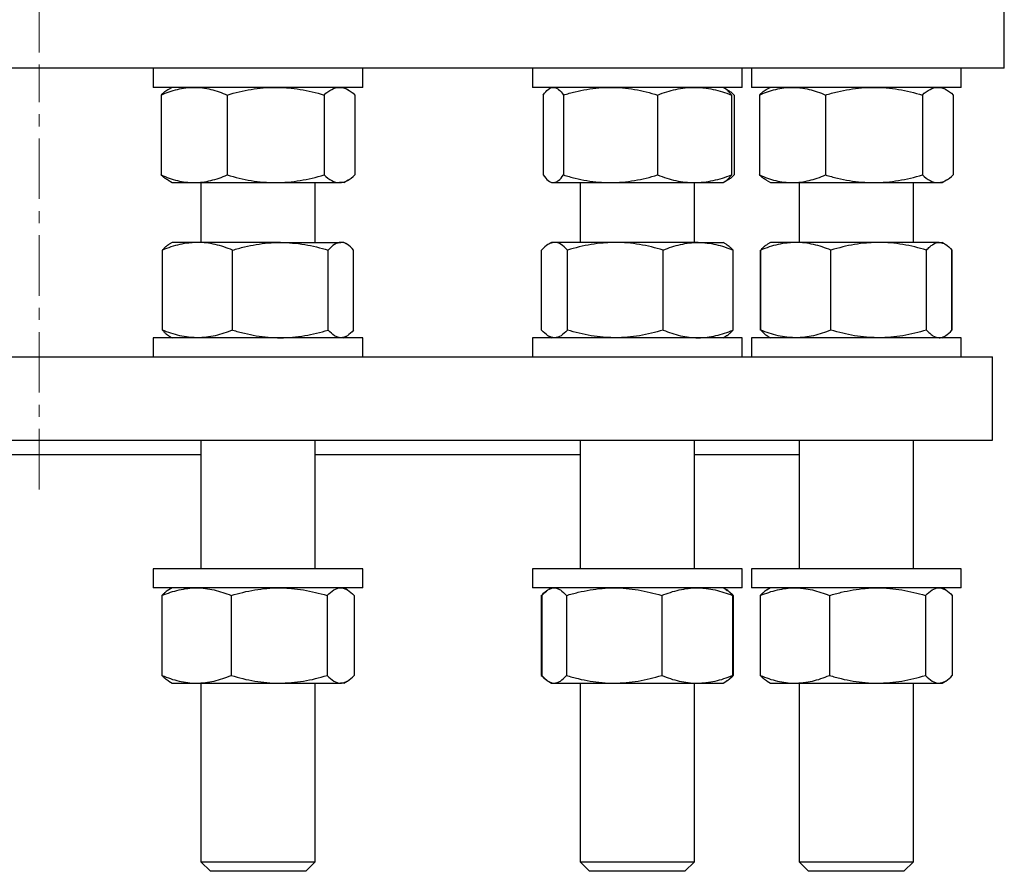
# Model space of a CAD drawing. Header units: millimetres. Extents: x 6 to 874, y 27 to 886.
# Tile 3 of 9: x 222 to 428, y 27 to 206. Entities that reach past the tile are written whole.
import ezdxf

# ---------------------------------------------------------------- set-up
doc = ezdxf.new("R2010")
doc.units = ezdxf.units.MM
doc.linetypes.add('CENTERX2', pattern=[20.32, 12.7, -2.54, 2.54, -2.54])
doc.layers.add('FORMAT', color=7, linetype='Continuous')

msp = doc.modelspace()

# ---------------------------------------------------------------- linework, layer by layer
at = {"color": 7, "linetype": 'Continuous', "lineweight": 25}
for p, q in [((428.36, 195.88), (428.36, 209.88)), ((428.36, 195.88), (23.36, 195.88)), ((249.8, 195.88), (249.8, 191.88)), ((293.8, 191.88), (293.8, 195.88)), ((329.37, 195.88), (329.37, 191.88)), ((373.37, 191.88), (373.37, 195.88)), ((375.31, 195.88), (375.31, 191.88)), ((419.31, 191.88), (419.31, 195.88)), ((252.74, 191.88), (249.8, 191.88)), ((251.46, 190.27), (251.46, 173.49)), ((293.8, 191.88), (252.74, 191.88)), ((253.8, 191.88), (252.85, 191.34)), ((265.32, 190.27), (265.32, 173.49)), ((285.66, 190.27), (285.66, 173.49)), ((290.74, 191.34), (289.8, 191.88)), ((292.14, 190.27), (292.14, 173.49)), ((340.37, 191.88), (329.37, 191.88)), ((331.62, 190.27), (331.62, 173.49)), ((333.37, 191.88), (332.97, 191.65)), ((335.88, 190.27), (335.88, 173.49)), ((373.37, 191.88), (340.37, 191.88)), ((355.63, 190.27), (355.63, 173.49)), ((369.76, 191.65), (369.37, 191.88)), ((370.32, 191.33), (369.76, 191.65)), ((371.12, 190.27), (371.12, 173.49)), ((371.71, 190.27), (371.71, 173.49)), ((397.31, 191.88), (375.31, 191.88)), ((376.97, 190.27), (376.97, 173.49)), ((379.31, 191.88), (378.36, 191.34)), ((390.83, 190.27), (390.83, 173.49)), ((419.31, 191.88), (397.31, 191.88)), ((411.17, 190.27), (411.17, 173.49)), ((416.25, 191.34), (415.31, 191.88)), ((417.65, 190.27), (417.65, 173.49)), ((252.85, 172.43), (253.8, 171.88)), ((253.8, 171.88), (258.39, 171.88)), ((258.39, 171.88), (275.49, 171.88)), ((259.8, 171.88), (259.8, 159.32)), ((275.49, 171.88), (288.9, 171.88)), ((283.8, 159.32), (283.8, 171.88)), ((289.8, 171.88), (288.9, 171.88)), ((289.8, 171.88), (290.74, 172.43)), ((332.97, 172.11), (333.37, 171.88)), ((333.37, 171.88), (333.75, 171.88)), ((333.75, 171.88), (345.76, 171.88)), ((339.37, 171.88), (339.37, 159.32)), ((345.76, 171.88), (363.38, 171.88)), ((363.37, 159.32), (363.37, 171.88)), ((363.38, 171.88), (369.37, 171.88)), ((369.37, 171.88), (369.76, 172.11)), ((369.76, 172.11), (370.32, 172.43)), ((378.36, 172.43), (379.31, 171.88)), ((379.31, 171.88), (383.9, 171.88)), ((383.9, 171.88), (401, 171.88)), ((385.31, 171.88), (385.31, 159.32)), ((401, 171.88), (414.41, 171.88)), ((409.31, 159.32), (409.31, 171.88)), ((414.41, 171.88), (415.31, 171.88)), ((415.31, 171.88), (416.25, 172.43)), ((253.8, 159.32), (253.17, 158.96)), ((259.1, 159.32), (253.8, 159.32)), ((276.5, 159.32), (259.1, 159.32)), ((276.5, 159.32), (289.2, 159.32)), ((289.8, 159.32), (289.2, 159.32)), ((290.42, 158.96), (289.8, 159.32)), ((333.37, 159.32), (332.72, 158.94)), ((333.99, 159.32), (333.37, 159.32)), ((346.75, 159.32), (333.99, 159.32)), ((364.13, 159.32), (346.75, 159.32)), ((364.13, 159.32), (369.37, 159.32)), ((370.02, 158.94), (369.37, 159.32)), ((379.31, 159.32), (378.68, 158.96)), ((384.61, 159.32), (379.31, 159.32)), ((402.01, 159.32), (384.61, 159.32)), ((414.71, 159.32), (402.01, 159.32)), ((414.71, 159.32), (415.31, 159.32)), ((415.93, 158.96), (415.31, 159.32)), ((251.73, 140.93), (251.73, 157.71)), ((266.47, 140.93), (266.47, 157.71)), ((286.53, 140.93), (286.53, 157.71)), ((291.86, 140.93), (291.86, 157.71)), ((331.28, 140.93), (331.28, 157.71)), ((336.71, 140.93), (336.71, 157.71)), ((356.8, 140.93), (356.8, 157.71)), ((371.46, 140.93), (371.46, 157.71)), ((377.22, 140.93), (377.22, 157.71)), ((377.25, 140.93), (377.25, 157.71)), ((378.68, 158.96), (378.66, 158.94)), ((391.98, 140.93), (391.98, 157.71)), ((412.04, 140.93), (412.04, 157.71)), ((417.37, 140.93), (417.37, 157.71)), ((417.4, 157.71), (417.38, 157.72)), ((417.4, 140.93), (417.4, 157.71)), ((417.4, 140.93), (417.38, 140.92)), ((249.8, 139.32), (249.8, 135.32)), ((293.8, 139.32), (249.8, 139.32)), ((253.17, 139.68), (253.8, 139.32)), ((289.8, 139.32), (290.42, 139.68)), ((293.8, 135.32), (293.8, 139.32)), ((329.37, 139.32), (329.37, 135.32)), ((373.37, 139.32), (329.37, 139.32)), ((332.72, 139.7), (333.37, 139.32)), ((369.37, 139.32), (370.02, 139.7)), ((373.37, 135.32), (373.37, 139.32)), ((375.31, 139.32), (375.31, 135.32)), ((419.31, 139.32), (375.31, 139.32)), ((378.66, 139.69), (378.68, 139.68)), ((378.68, 139.68), (379.31, 139.32)), ((415.31, 139.32), (415.93, 139.68)), ((419.31, 135.32), (419.31, 139.32)), ((25.86, 135.32), (425.86, 135.32)), ((425.86, 117.82), (425.86, 135.32)), ((25.86, 117.82), (425.86, 117.82)), ((259.8, 117.82), (259.8, 90.82)), ((283.8, 90.82), (283.8, 117.82)), ((339.37, 117.82), (339.37, 90.82)), ((363.37, 90.82), (363.37, 117.82)), ((385.31, 117.82), (385.31, 90.82)), ((409.31, 90.82), (409.31, 117.82)), ((191.92, 114.82), (259.8, 114.82)), ((283.8, 114.82), (339.37, 114.82)), ((363.37, 114.82), (385.31, 114.82)), ((249.8, 90.82), (249.8, 86.82)), ((253.24, 90.82), (249.8, 90.82)), ((293.8, 90.82), (253.24, 90.82)), ((293.8, 86.82), (293.8, 90.82)), ((329.37, 90.82), (329.37, 86.82)), ((341.21, 90.82), (329.37, 90.82)), ((373.37, 90.82), (341.21, 90.82)), ((373.37, 86.82), (373.37, 90.82)), ((375.31, 90.82), (375.31, 86.82)), ((398.26, 90.82), (375.31, 90.82)), ((419.31, 90.82), (398.26, 90.82)), ((419.31, 86.82), (419.31, 90.82)), ((253.24, 86.82), (249.8, 86.82)), ((253.8, 86.82), (253.09, 86.41)), ((293.8, 86.82), (253.24, 86.82)), ((290.5, 86.41), (289.8, 86.82)), ((341.21, 86.82), (329.37, 86.82)), ((333.37, 86.82), (332.79, 86.49)), ((373.37, 86.82), (341.21, 86.82)), ((369.95, 86.49), (369.37, 86.82)), ((398.26, 86.82), (375.31, 86.82)), ((379.31, 86.82), (378.6, 86.41)), ((419.31, 86.82), (398.26, 86.82)), ((416.01, 86.41), (415.31, 86.82)), ((251.65, 85.21), (251.65, 68.43)), ((266.16, 85.21), (266.16, 68.43)), ((286.31, 85.21), (286.31, 68.43)), ((291.94, 85.21), (291.94, 68.43)), ((331.22, 85.21), (331.44, 85.29)), ((331.22, 85.21), (331.22, 68.43)), ((331.36, 85.21), (331.36, 68.43)), ((336.48, 85.21), (336.48, 68.43)), ((356.49, 85.21), (356.49, 68.43)), ((370.07, 86.41), (369.95, 86.49)), ((371.37, 85.21), (371.37, 68.43)), ((371.51, 85.21), (371.51, 68.43)), ((377.17, 85.21), (377.17, 68.43)), ((391.67, 85.21), (391.67, 68.43)), ((411.82, 85.21), (411.82, 68.43)), ((417.45, 85.21), (417.45, 68.43)), ((331.22, 68.43), (331.44, 68.34)), ((253.09, 67.23), (253.8, 66.82)), ((253.8, 66.82), (258.91, 66.82)), ((258.91, 66.82), (276.23, 66.82)), ((259.8, 66.82), (259.8, 29.32)), ((276.23, 66.82), (289.12, 66.82)), ((283.8, 29.32), (283.8, 66.82)), ((289.8, 66.82), (289.12, 66.82)), ((289.8, 66.82), (290.5, 67.23)), ((332.79, 67.15), (333.37, 66.82)), ((333.37, 66.82), (333.92, 66.82)), ((333.92, 66.82), (346.49, 66.82)), ((339.37, 66.82), (339.37, 29.32)), ((346.49, 66.82), (363.93, 66.82)), ((363.37, 29.32), (363.37, 66.82)), ((363.93, 66.82), (369.37, 66.82)), ((369.37, 66.82), (369.95, 67.15)), ((369.95, 67.15), (370.07, 67.23)), ((378.6, 67.23), (379.31, 66.82)), ((379.31, 66.82), (384.42, 66.82)), ((384.42, 66.82), (401.75, 66.82)), ((385.31, 66.82), (385.31, 29.32)), ((401.75, 66.82), (414.63, 66.82)), ((409.31, 29.32), (409.31, 66.82)), ((414.63, 66.82), (415.31, 66.82)), ((415.31, 66.82), (416.01, 67.23)), ((259.8, 29.32), (261.8, 27.32)), ((259.8, 29.32), (283.8, 29.32)), ((281.8, 27.32), (283.8, 29.32)), ((339.37, 29.32), (341.37, 27.32)), ((339.37, 29.32), (363.37, 29.32)), ((361.37, 27.32), (363.37, 29.32)), ((385.31, 29.32), (387.31, 27.32)), ((385.31, 29.32), (409.31, 29.32)), ((407.31, 27.32), (409.31, 29.32)), ((281.8, 27.32), (261.8, 27.32)), ((361.37, 27.32), (341.37, 27.32)), ((407.31, 27.32), (387.31, 27.32))]:
    msp.add_line(p, q, dxfattribs=at)
for points, knots in [([(251.46, 190.27), (252.02, 190.52), (252.59, 190.74), (253.74, 191.14), (254.32, 191.31), (256.05, 191.73), (257.22, 191.88), (258.39, 191.88)], [0, 0, 0, 0, 0.25, 0.25, 0.5, 0.5, 1, 1, 1, 1]), ([(252.85, 191.33), (252.72, 191.25), (252.42, 191.07), (251.95, 190.72), (251.62, 190.42), (251.46, 190.27)], [0, 0, 0, 0, 0.284893, 0.642491, 1, 1, 1, 1]), ([(258.39, 191.88), (258.97, 191.88), (259.56, 191.84), (260.74, 191.69), (261.33, 191.58), (263.06, 191.16), (264.2, 190.76), (265.32, 190.27)], [0, 0, 0, 0, 0.25, 0.25, 0.5, 0.5, 1, 1, 1, 1]), ([(265.32, 190.27), (266.98, 190.76), (268.66, 191.17), (272.05, 191.73), (273.76, 191.88), (275.49, 191.88)], [0, 0, 0, 0, 0.5, 0.5, 1, 1, 1, 1]), ([(275.49, 191.88), (275.92, 191.88), (276.36, 191.87), (277.22, 191.83), (277.65, 191.81), (278.94, 191.7), (279.79, 191.59), (282.33, 191.17), (284, 190.76), (285.66, 190.27)], [0, 0, 0, 0, 0.125, 0.125, 0.25, 0.25, 0.5, 0.5, 1, 1, 1, 1]), ([(285.66, 190.27), (286.19, 190.76), (286.73, 191.17), (287.8, 191.73), (288.35, 191.88), (288.9, 191.88)], [0, 0, 0, 0, 0.5, 0.5, 1, 1, 1, 1]), ([(288.9, 191.88), (289.04, 191.88), (289.18, 191.87), (289.45, 191.83), (289.59, 191.81), (290, 191.7), (290.27, 191.59), (291.08, 191.17), (291.61, 190.76), (292.14, 190.27)], [0, 0, 0, 0, 0.125, 0.125, 0.25, 0.25, 0.5, 0.5, 1, 1, 1, 1]), ([(331.62, 190.27), (331.97, 190.76), (332.32, 191.17), (333.03, 191.73), (333.39, 191.88), (333.75, 191.88)], [0, 0, 0, 0, 0.5, 0.5, 1, 1, 1, 1]), ([(333.75, 191.88), (333.84, 191.88), (333.93, 191.87), (334.11, 191.83), (334.2, 191.81), (334.47, 191.7), (334.65, 191.59), (335.19, 191.17), (335.54, 190.76), (335.88, 190.27)], [0, 0, 0, 0, 0.125, 0.125, 0.25, 0.25, 0.5, 0.5, 1, 1, 1, 1]), ([(335.88, 190.27), (336.69, 190.52), (337.5, 190.74), (339.14, 191.14), (339.96, 191.31), (342.43, 191.73), (344.09, 191.88), (345.76, 191.88)], [0, 0, 0, 0, 0.25, 0.25, 0.5, 0.5, 1, 1, 1, 1]), ([(345.76, 191.88), (346.6, 191.88), (347.43, 191.84), (349.12, 191.69), (349.95, 191.58), (352.42, 191.16), (354.04, 190.76), (355.63, 190.27)], [0, 0, 0, 0, 0.25, 0.25, 0.5, 0.5, 1, 1, 1, 1]), ([(355.63, 190.27), (356.9, 190.76), (358.18, 191.17), (360.75, 191.73), (362.06, 191.88), (363.38, 191.88)], [0, 0, 0, 0, 0.5, 0.5, 1, 1, 1, 1]), ([(363.38, 191.88), (363.7, 191.88), (364.04, 191.87), (364.69, 191.83), (365.02, 191.81), (366, 191.7), (366.65, 191.59), (368.58, 191.17), (369.85, 190.76), (371.12, 190.27)], [0, 0, 0, 0, 0.125, 0.125, 0.25, 0.25, 0.5, 0.5, 1, 1, 1, 1]), ([(371.12, 190.27), (371, 190.43), (370.77, 190.74), (370.42, 191.13), (370.09, 191.45), (369.86, 191.58), (369.76, 191.65)], [0, 0, 0, 0, 0.257469, 0.515011, 0.772419, 1, 1, 1, 1]), ([(369.96, 191.52), (370.14, 191.43), (370.52, 191.23), (371.11, 190.81), (371.51, 190.45), (371.71, 190.27)], [0, 0, 0, 0, 0.305054, 0.65251, 1, 1, 1, 1]), ([(376.97, 190.27), (378.1, 190.76), (379.24, 191.17), (381.55, 191.73), (382.72, 191.88), (383.9, 191.88)], [0, 0, 0, 0, 0.5, 0.5, 1, 1, 1, 1]), ([(378.37, 191.33), (378.23, 191.25), (377.93, 191.07), (377.46, 190.72), (377.13, 190.42), (376.97, 190.27)], [0, 0, 0, 0, 0.284893, 0.642491, 1, 1, 1, 1]), ([(383.9, 191.88), (384.19, 191.88), (384.49, 191.87), (385.08, 191.83), (385.37, 191.81), (386.25, 191.7), (386.83, 191.59), (388.56, 191.17), (389.7, 190.76), (390.83, 190.27)], [0, 0, 0, 0, 0.125, 0.125, 0.25, 0.25, 0.5, 0.5, 1, 1, 1, 1]), ([(390.83, 190.27), (391.66, 190.52), (392.5, 190.74), (394.18, 191.14), (395.03, 191.31), (397.58, 191.73), (399.28, 191.88), (401, 191.88)], [0, 0, 0, 0, 0.25, 0.25, 0.5, 0.5, 1, 1, 1, 1]), ([(401, 191.88), (401.86, 191.88), (402.73, 191.84), (404.46, 191.69), (405.32, 191.58), (407.86, 191.16), (409.53, 190.76), (411.17, 190.27)], [0, 0, 0, 0, 0.25, 0.25, 0.5, 0.5, 1, 1, 1, 1]), ([(411.17, 190.27), (411.7, 190.76), (412.24, 191.17), (413.32, 191.73), (413.86, 191.88), (414.41, 191.88)], [0, 0, 0, 0, 0.5, 0.5, 1, 1, 1, 1]), ([(414.41, 191.88), (414.55, 191.88), (414.69, 191.87), (414.96, 191.83), (415.1, 191.81), (415.51, 191.7), (415.78, 191.59), (416.59, 191.17), (417.12, 190.76), (417.65, 190.27)], [0, 0, 0, 0, 0.125, 0.125, 0.25, 0.25, 0.5, 0.5, 1, 1, 1, 1]), ([(251.46, 173.49), (252.02, 173.24), (252.59, 173.02), (253.74, 172.62), (254.32, 172.45), (256.05, 172.03), (257.22, 171.88), (258.39, 171.88)], [0, 0, 0, 0, 0.25, 0.25, 0.5, 0.5, 1, 1, 1, 1]), ([(252.85, 172.43), (252.72, 172.51), (252.42, 172.69), (251.95, 173.05), (251.62, 173.34), (251.46, 173.49)], [0, 0, 0, 0, 0.284893, 0.642491, 1, 1, 1, 1]), ([(258.39, 171.88), (258.97, 171.88), (259.56, 171.92), (260.74, 172.07), (261.33, 172.18), (263.06, 172.6), (264.2, 173), (265.32, 173.49)], [0, 0, 0, 0, 0.25, 0.25, 0.5, 0.5, 1, 1, 1, 1]), ([(265.32, 173.49), (266.98, 173), (268.66, 172.59), (272.05, 172.03), (273.76, 171.88), (275.49, 171.88)], [0, 0, 0, 0, 0.5, 0.5, 1, 1, 1, 1]), ([(275.49, 171.88), (275.92, 171.88), (276.36, 171.89), (277.22, 171.93), (277.65, 171.96), (278.94, 172.07), (279.79, 172.18), (282.33, 172.6), (284, 173), (285.66, 173.49)], [0, 0, 0, 0, 0.125, 0.125, 0.25, 0.25, 0.5, 0.5, 1, 1, 1, 1]), ([(285.66, 173.49), (286.19, 173), (286.73, 172.59), (287.8, 172.03), (288.35, 171.88), (288.9, 171.88)], [0, 0, 0, 0, 0.5, 0.5, 1, 1, 1, 1]), ([(288.9, 171.88), (289.04, 171.88), (289.18, 171.89), (289.45, 171.93), (289.59, 171.96), (290, 172.07), (290.27, 172.18), (291.08, 172.6), (291.61, 173), (292.14, 173.49)], [0, 0, 0, 0, 0.125, 0.125, 0.25, 0.25, 0.5, 0.5, 1, 1, 1, 1]), ([(331.62, 173.49), (331.97, 173), (332.32, 172.59), (333.03, 172.03), (333.39, 171.88), (333.75, 171.88)], [0, 0, 0, 0, 0.5, 0.5, 1, 1, 1, 1]), ([(333.75, 171.88), (333.84, 171.88), (333.93, 171.89), (334.11, 171.93), (334.2, 171.96), (334.47, 172.07), (334.65, 172.18), (335.19, 172.6), (335.54, 173), (335.88, 173.49)], [0, 0, 0, 0, 0.125, 0.125, 0.25, 0.25, 0.5, 0.5, 1, 1, 1, 1]), ([(335.88, 173.49), (336.69, 173.24), (337.5, 173.02), (339.14, 172.62), (339.96, 172.45), (342.43, 172.03), (344.09, 171.88), (345.76, 171.88)], [0, 0, 0, 0, 0.25, 0.25, 0.5, 0.5, 1, 1, 1, 1]), ([(345.76, 171.88), (346.6, 171.88), (347.43, 171.92), (349.12, 172.07), (349.95, 172.18), (352.42, 172.6), (354.04, 173), (355.63, 173.49)], [0, 0, 0, 0, 0.25, 0.25, 0.5, 0.5, 1, 1, 1, 1]), ([(355.63, 173.49), (356.9, 173), (358.18, 172.59), (360.75, 172.03), (362.06, 171.88), (363.38, 171.88)], [0, 0, 0, 0, 0.5, 0.5, 1, 1, 1, 1]), ([(363.38, 171.88), (363.7, 171.88), (364.04, 171.89), (364.69, 171.93), (365.02, 171.96), (366, 172.07), (366.65, 172.18), (368.58, 172.6), (369.85, 173), (371.12, 173.49)], [0, 0, 0, 0, 0.125, 0.125, 0.25, 0.25, 0.5, 0.5, 1, 1, 1, 1]), ([(371.12, 173.49), (371, 173.33), (370.77, 173.02), (370.42, 172.63), (370.09, 172.32), (369.86, 172.18), (369.76, 172.11)], [0, 0, 0, 0, 0.2574692, 0.5150113, 0.7724192, 1, 1, 1, 1]), ([(369.96, 172.24), (370.14, 172.34), (370.52, 172.53), (371.11, 172.95), (371.51, 173.31), (371.71, 173.49)], [0, 0, 0, 0, 0.305054, 0.65251, 1, 1, 1, 1]), ([(376.97, 173.49), (378.1, 173), (379.24, 172.59), (381.55, 172.03), (382.72, 171.88), (383.9, 171.88)], [0, 0, 0, 0, 0.5, 0.5, 1, 1, 1, 1]), ([(378.37, 172.43), (378.23, 172.51), (377.93, 172.69), (377.46, 173.05), (377.13, 173.34), (376.97, 173.49)], [0, 0, 0, 0, 0.284893, 0.642491, 1, 1, 1, 1]), ([(383.9, 171.88), (384.19, 171.88), (384.49, 171.89), (385.08, 171.93), (385.37, 171.96), (386.25, 172.07), (386.83, 172.18), (388.56, 172.6), (389.7, 173), (390.83, 173.49)], [0, 0, 0, 0, 0.125, 0.125, 0.25, 0.25, 0.5, 0.5, 1, 1, 1, 1]), ([(390.83, 173.49), (391.66, 173.24), (392.5, 173.02), (394.18, 172.62), (395.03, 172.45), (397.58, 172.03), (399.28, 171.88), (401, 171.88)], [0, 0, 0, 0, 0.25, 0.25, 0.5, 0.5, 1, 1, 1, 1]), ([(401, 171.88), (401.86, 171.88), (402.73, 171.92), (404.46, 172.07), (405.32, 172.18), (407.86, 172.6), (409.53, 173), (411.17, 173.49)], [0, 0, 0, 0, 0.25, 0.25, 0.5, 0.5, 1, 1, 1, 1]), ([(411.17, 173.49), (411.7, 173), (412.24, 172.59), (413.32, 172.03), (413.86, 171.88), (414.41, 171.88)], [0, 0, 0, 0, 0.5, 0.5, 1, 1, 1, 1]), ([(414.41, 171.88), (414.55, 171.88), (414.69, 171.89), (414.96, 171.93), (415.1, 171.96), (415.51, 172.07), (415.78, 172.18), (416.59, 172.6), (417.12, 173), (417.65, 173.49)], [0, 0, 0, 0, 0.125, 0.125, 0.25, 0.25, 0.5, 0.5, 1, 1, 1, 1]), ([(259.1, 159.32), (258.79, 159.32), (258.47, 159.31), (257.85, 159.27), (257.54, 159.24), (256.61, 159.13), (255.99, 159.02), (254.15, 158.6), (252.94, 158.2), (251.73, 157.71)], [0, 0, 0, 0, 0.125, 0.125, 0.25, 0.25, 0.5, 0.5, 1, 1, 1, 1]), ([(266.47, 157.71), (265.26, 158.2), (264.05, 158.61), (261.6, 159.17), (260.36, 159.32), (259.1, 159.32)], [0, 0, 0, 0, 0.5, 0.5, 1, 1, 1, 1]), ([(266.47, 157.71), (267.28, 157.96), (268.11, 158.18), (269.77, 158.58), (270.61, 158.75), (273.12, 159.17), (274.8, 159.32), (276.5, 159.32)], [0, 0, 0, 0, 0.25, 0.25, 0.5, 0.5, 1, 1, 1, 1]), ([(276.5, 159.32), (277.35, 159.32), (278.2, 159.28), (279.91, 159.13), (280.75, 159.02), (283.27, 158.6), (284.91, 158.2), (286.53, 157.71)], [0, 0, 0, 0, 0.25, 0.25, 0.5, 0.5, 1, 1, 1, 1]), ([(289.2, 159.32), (289.08, 159.32), (288.97, 159.31), (288.74, 159.27), (288.63, 159.24), (288.29, 159.13), (288.07, 159.02), (287.4, 158.6), (286.97, 158.2), (286.53, 157.71)], [0, 0, 0, 0, 0.125, 0.125, 0.25, 0.25, 0.5, 0.5, 1, 1, 1, 1]), ([(291.86, 157.71), (291.42, 158.2), (290.98, 158.61), (290.1, 159.17), (289.65, 159.32), (289.2, 159.32)], [0, 0, 0, 0, 0.5, 0.5, 1, 1, 1, 1]), ([(333.99, 159.32), (333.88, 159.32), (333.76, 159.31), (333.53, 159.27), (333.42, 159.24), (333.07, 159.13), (332.85, 159.02), (332.17, 158.6), (331.72, 158.2), (331.28, 157.71)], [0, 0, 0, 0, 0.125, 0.125, 0.25, 0.25, 0.5, 0.5, 1, 1, 1, 1]), ([(336.71, 157.71), (336.26, 158.2), (335.82, 158.61), (334.91, 159.17), (334.46, 159.32), (333.99, 159.32)], [0, 0, 0, 0, 0.5, 0.5, 1, 1, 1, 1]), ([(346.75, 159.32), (346.33, 159.32), (345.9, 159.31), (345.05, 159.27), (344.62, 159.24), (343.35, 159.13), (342.51, 159.02), (340, 158.6), (338.35, 158.2), (336.71, 157.71)], [0, 0, 0, 0, 0.125, 0.125, 0.25, 0.25, 0.5, 0.5, 1, 1, 1, 1]), ([(356.8, 157.71), (355.16, 158.2), (353.5, 158.61), (350.15, 159.17), (348.46, 159.32), (346.75, 159.32)], [0, 0, 0, 0, 0.5, 0.5, 1, 1, 1, 1]), ([(356.8, 157.71), (357.4, 157.96), (358, 158.18), (359.21, 158.58), (359.82, 158.75), (361.66, 159.17), (362.89, 159.32), (364.13, 159.32)], [0, 0, 0, 0, 0.25, 0.25, 0.5, 0.5, 1, 1, 1, 1]), ([(364.13, 159.32), (364.75, 159.32), (365.37, 159.28), (366.62, 159.13), (367.24, 159.02), (369.07, 158.6), (370.27, 158.2), (371.46, 157.71)], [0, 0, 0, 0, 0.25, 0.25, 0.5, 0.5, 1, 1, 1, 1]), ([(384.61, 159.32), (384.3, 159.32), (383.99, 159.31), (383.36, 159.27), (383.05, 159.24), (382.12, 159.13), (381.5, 159.02), (379.66, 158.6), (378.45, 158.2), (377.25, 157.71)], [0, 0, 0, 0, 0.125, 0.125, 0.25, 0.25, 0.5, 0.5, 1, 1, 1, 1]), ([(391.98, 157.71), (390.77, 158.2), (389.56, 158.61), (387.11, 159.17), (385.87, 159.32), (384.61, 159.32)], [0, 0, 0, 0, 0.5, 0.5, 1, 1, 1, 1]), ([(402.01, 159.32), (401.59, 159.32), (401.16, 159.31), (400.31, 159.27), (399.88, 159.24), (398.61, 159.13), (397.77, 159.02), (395.27, 158.6), (393.62, 158.2), (391.98, 157.71)], [0, 0, 0, 0, 0.125, 0.125, 0.25, 0.25, 0.5, 0.5, 1, 1, 1, 1]), ([(412.04, 157.71), (410.4, 158.2), (408.75, 158.61), (405.41, 159.17), (403.72, 159.32), (402.01, 159.32)], [0, 0, 0, 0, 0.5, 0.5, 1, 1, 1, 1]), ([(412.04, 157.71), (412.26, 157.96), (412.48, 158.18), (412.92, 158.58), (413.14, 158.75), (413.81, 159.17), (414.26, 159.32), (414.71, 159.32)], [0, 0, 0, 0, 0.25, 0.25, 0.5, 0.5, 1, 1, 1, 1]), ([(414.71, 159.32), (414.93, 159.32), (415.16, 159.28), (415.61, 159.13), (415.84, 159.02), (416.5, 158.6), (416.94, 158.2), (417.37, 157.71)], [0, 0, 0, 0, 0.25, 0.25, 0.5, 0.5, 1, 1, 1, 1]), ([(251.73, 157.71), (251.88, 157.87), (252.16, 158.18), (252.6, 158.57), (252.94, 158.83), (253.13, 158.93), (253.17, 158.95)], [0, 0, 0, 0, 0.302558, 0.605201, 0.907687, 1, 1, 1, 1]), ([(370.02, 158.94), (370.08, 158.9), (370.28, 158.79), (370.62, 158.53), (371.04, 158.16), (371.32, 157.86), (371.46, 157.71)], [0, 0, 0, 0, 0.1252686, 0.4167822, 0.7084279, 1, 1, 1, 1]), ([(377.25, 157.71), (377.44, 157.92), (377.81, 158.31), (378.29, 158.72), (378.57, 158.88), (378.69, 158.95)], [0, 0, 0, 0, 0.415124, 0.767204, 1, 1, 1, 1]), ([(259.1, 139.32), (258.79, 139.32), (258.47, 139.33), (257.85, 139.37), (257.54, 139.39), (256.61, 139.5), (255.99, 139.61), (254.15, 140.03), (252.94, 140.44), (251.73, 140.93)], [0, 0, 0, 0, 0.125, 0.125, 0.25, 0.25, 0.5, 0.5, 1, 1, 1, 1]), ([(251.73, 140.93), (251.88, 140.77), (252.16, 140.46), (252.6, 140.07), (252.94, 139.81), (253.13, 139.71), (253.17, 139.69)], [0, 0, 0, 0, 0.302558, 0.605201, 0.907687, 1, 1, 1, 1]), ([(266.47, 140.93), (265.26, 140.44), (264.05, 140.03), (261.6, 139.47), (260.36, 139.32), (259.1, 139.32)], [0, 0, 0, 0, 0.5, 0.5, 1, 1, 1, 1]), ([(266.47, 140.93), (267.28, 140.68), (268.11, 140.46), (269.77, 140.06), (270.61, 139.89), (273.12, 139.47), (274.8, 139.32), (276.5, 139.32)], [0, 0, 0, 0, 0.25, 0.25, 0.5, 0.5, 1, 1, 1, 1]), ([(276.5, 139.32), (277.35, 139.32), (278.2, 139.36), (279.91, 139.51), (280.75, 139.62), (283.27, 140.04), (284.91, 140.44), (286.53, 140.93)], [0, 0, 0, 0, 0.25, 0.25, 0.5, 0.5, 1, 1, 1, 1]), ([(289.2, 139.32), (289.08, 139.32), (288.97, 139.33), (288.74, 139.37), (288.63, 139.39), (288.29, 139.5), (288.07, 139.61), (287.4, 140.03), (286.97, 140.44), (286.53, 140.93)], [0, 0, 0, 0, 0.125, 0.125, 0.25, 0.25, 0.5, 0.5, 1, 1, 1, 1]), ([(291.86, 140.93), (291.42, 140.44), (290.98, 140.03), (290.1, 139.47), (289.65, 139.32), (289.2, 139.32)], [0, 0, 0, 0, 0.5, 0.5, 1, 1, 1, 1]), ([(333.99, 139.32), (333.88, 139.32), (333.76, 139.33), (333.53, 139.37), (333.42, 139.39), (333.07, 139.5), (332.85, 139.61), (332.17, 140.03), (331.72, 140.44), (331.28, 140.93)], [0, 0, 0, 0, 0.125, 0.125, 0.25, 0.25, 0.5, 0.5, 1, 1, 1, 1]), ([(336.71, 140.93), (336.26, 140.44), (335.82, 140.03), (334.91, 139.47), (334.46, 139.32), (333.99, 139.32)], [0, 0, 0, 0, 0.5, 0.5, 1, 1, 1, 1]), ([(346.75, 139.32), (346.33, 139.32), (345.9, 139.33), (345.05, 139.37), (344.62, 139.39), (343.35, 139.5), (342.51, 139.61), (340, 140.03), (338.35, 140.44), (336.71, 140.93)], [0, 0, 0, 0, 0.125, 0.125, 0.25, 0.25, 0.5, 0.5, 1, 1, 1, 1]), ([(356.8, 140.93), (355.16, 140.44), (353.5, 140.03), (350.15, 139.47), (348.46, 139.32), (346.75, 139.32)], [0, 0, 0, 0, 0.5, 0.5, 1, 1, 1, 1]), ([(356.8, 140.93), (357.4, 140.68), (358, 140.46), (359.21, 140.06), (359.82, 139.89), (361.66, 139.47), (362.89, 139.32), (364.13, 139.32)], [0, 0, 0, 0, 0.25, 0.25, 0.5, 0.5, 1, 1, 1, 1]), ([(364.13, 139.32), (364.75, 139.32), (365.37, 139.36), (366.62, 139.51), (367.24, 139.62), (369.07, 140.04), (370.27, 140.44), (371.46, 140.93)], [0, 0, 0, 0, 0.25, 0.25, 0.5, 0.5, 1, 1, 1, 1]), ([(370.02, 139.7), (370.08, 139.74), (370.28, 139.85), (370.62, 140.11), (371.04, 140.48), (371.32, 140.78), (371.46, 140.93)], [0, 0, 0, 0, 0.125269, 0.416782, 0.708428, 1, 1, 1, 1]), ([(384.61, 139.32), (384.3, 139.32), (383.99, 139.33), (383.36, 139.37), (383.05, 139.39), (382.12, 139.5), (381.5, 139.61), (379.66, 140.03), (378.45, 140.44), (377.25, 140.93)], [0, 0, 0, 0, 0.125, 0.125, 0.25, 0.25, 0.5, 0.5, 1, 1, 1, 1]), ([(377.25, 140.93), (377.44, 140.72), (377.81, 140.33), (378.29, 139.92), (378.57, 139.76), (378.69, 139.69)], [0, 0, 0, 0, 0.415124, 0.767204, 1, 1, 1, 1]), ([(391.98, 140.93), (390.77, 140.44), (389.56, 140.03), (387.11, 139.47), (385.87, 139.32), (384.61, 139.32)], [0, 0, 0, 0, 0.5, 0.5, 1, 1, 1, 1]), ([(402.01, 139.32), (401.59, 139.32), (401.16, 139.33), (400.31, 139.37), (399.88, 139.39), (398.61, 139.5), (397.77, 139.61), (395.27, 140.03), (393.62, 140.44), (391.98, 140.93)], [0, 0, 0, 0, 0.125, 0.125, 0.25, 0.25, 0.5, 0.5, 1, 1, 1, 1]), ([(412.04, 140.93), (410.4, 140.44), (408.75, 140.03), (405.41, 139.47), (403.72, 139.32), (402.01, 139.32)], [0, 0, 0, 0, 0.5, 0.5, 1, 1, 1, 1]), ([(412.04, 140.93), (412.26, 140.68), (412.48, 140.46), (412.92, 140.06), (413.14, 139.89), (413.81, 139.47), (414.26, 139.32), (414.71, 139.32)], [0, 0, 0, 0, 0.25, 0.25, 0.5, 0.5, 1, 1, 1, 1]), ([(414.71, 139.32), (414.93, 139.32), (415.16, 139.36), (415.61, 139.51), (415.84, 139.62), (416.5, 140.04), (416.94, 140.44), (417.37, 140.93)], [0, 0, 0, 0, 0.25, 0.25, 0.5, 0.5, 1, 1, 1, 1]), ([(251.65, 85.21), (252.24, 85.46), (252.84, 85.68), (254.04, 86.08), (254.65, 86.25), (256.46, 86.67), (257.68, 86.82), (258.91, 86.82)], [0, 0, 0, 0, 0.25, 0.25, 0.5, 0.5, 1, 1, 1, 1]), ([(258.91, 86.82), (259.52, 86.82), (260.14, 86.78), (261.37, 86.63), (261.98, 86.52), (263.8, 86.1), (264.99, 85.7), (266.16, 85.21)], [0, 0, 0, 0, 0.25, 0.25, 0.5, 0.5, 1, 1, 1, 1]), ([(266.16, 85.21), (267.81, 85.7), (269.47, 86.11), (272.82, 86.67), (274.52, 86.82), (276.23, 86.82)], [0, 0, 0, 0, 0.5, 0.5, 1, 1, 1, 1]), ([(276.23, 86.82), (276.66, 86.82), (277.09, 86.81), (277.95, 86.77), (278.37, 86.74), (279.65, 86.63), (280.49, 86.52), (283, 86.1), (284.66, 85.7), (286.31, 85.21)], [0, 0, 0, 0, 0.125, 0.125, 0.25, 0.25, 0.5, 0.5, 1, 1, 1, 1]), ([(286.31, 85.21), (286.77, 85.7), (287.23, 86.11), (288.17, 86.67), (288.64, 86.82), (289.12, 86.82)], [0, 0, 0, 0, 0.5, 0.5, 1, 1, 1, 1]), ([(289.12, 86.82), (289.24, 86.82), (289.36, 86.81), (289.6, 86.77), (289.72, 86.74), (290.08, 86.63), (290.31, 86.52), (291.02, 86.1), (291.48, 85.7), (291.94, 85.21)], [0, 0, 0, 0, 0.125, 0.125, 0.25, 0.25, 0.5, 0.5, 1, 1, 1, 1]), ([(331.36, 85.21), (331.78, 85.7), (332.2, 86.11), (333.06, 86.67), (333.49, 86.82), (333.92, 86.82)], [0, 0, 0, 0, 0.5, 0.5, 1, 1, 1, 1]), ([(333.92, 86.82), (334.03, 86.82), (334.14, 86.81), (334.36, 86.77), (334.47, 86.74), (334.79, 86.63), (335.01, 86.52), (335.65, 86.1), (336.07, 85.7), (336.48, 85.21)], [0, 0, 0, 0, 0.125, 0.125, 0.25, 0.25, 0.5, 0.5, 1, 1, 1, 1]), ([(336.48, 85.21), (337.3, 85.46), (338.12, 85.68), (339.78, 86.08), (340.61, 86.25), (343.12, 86.67), (344.8, 86.82), (346.49, 86.82)], [0, 0, 0, 0, 0.25, 0.25, 0.5, 0.5, 1, 1, 1, 1]), ([(346.49, 86.82), (347.33, 86.82), (348.18, 86.78), (349.89, 86.63), (350.73, 86.52), (353.23, 86.1), (354.87, 85.7), (356.49, 85.21)], [0, 0, 0, 0, 0.25, 0.25, 0.5, 0.5, 1, 1, 1, 1]), ([(356.49, 85.21), (357.71, 85.7), (358.93, 86.11), (361.41, 86.67), (362.66, 86.82), (363.93, 86.82)], [0, 0, 0, 0, 0.5, 0.5, 1, 1, 1, 1]), ([(363.93, 86.82), (364.25, 86.82), (364.57, 86.81), (365.2, 86.77), (365.51, 86.74), (366.45, 86.63), (367.08, 86.52), (368.94, 86.1), (370.16, 85.7), (371.37, 85.21)], [0, 0, 0, 0, 0.125, 0.125, 0.25, 0.25, 0.5, 0.5, 1, 1, 1, 1]), ([(377.17, 85.21), (378.35, 85.7), (379.55, 86.11), (381.96, 86.67), (383.18, 86.82), (384.42, 86.82)], [0, 0, 0, 0, 0.5, 0.5, 1, 1, 1, 1]), ([(384.42, 86.82), (384.73, 86.82), (385.04, 86.81), (385.65, 86.77), (385.96, 86.74), (386.88, 86.63), (387.48, 86.52), (389.3, 86.1), (390.49, 85.7), (391.67, 85.21)], [0, 0, 0, 0, 0.125, 0.125, 0.25, 0.25, 0.5, 0.5, 1, 1, 1, 1]), ([(391.67, 85.21), (392.49, 85.46), (393.32, 85.68), (394.99, 86.08), (395.83, 86.25), (398.35, 86.67), (400.04, 86.82), (401.75, 86.82)], [0, 0, 0, 0, 0.25, 0.25, 0.5, 0.5, 1, 1, 1, 1]), ([(401.75, 86.82), (402.6, 86.82), (403.45, 86.78), (405.17, 86.63), (406.02, 86.52), (408.54, 86.1), (410.19, 85.7), (411.82, 85.21)], [0, 0, 0, 0, 0.25, 0.25, 0.5, 0.5, 1, 1, 1, 1]), ([(411.82, 85.21), (412.28, 85.7), (412.74, 86.11), (413.68, 86.67), (414.15, 86.82), (414.63, 86.82)], [0, 0, 0, 0, 0.5, 0.5, 1, 1, 1, 1]), ([(414.63, 86.82), (414.75, 86.82), (414.87, 86.81), (415.11, 86.77), (415.23, 86.74), (415.59, 86.63), (415.82, 86.52), (416.53, 86.1), (416.99, 85.7), (417.45, 85.21)], [0, 0, 0, 0, 0.125, 0.125, 0.25, 0.25, 0.5, 0.5, 1, 1, 1, 1]), ([(253.1, 86.41), (253.05, 86.38), (252.86, 86.28), (252.52, 86.03), (252.08, 85.66), (251.8, 85.36), (251.65, 85.21)], [0, 0, 0, 0, 0.093199, 0.3954, 0.697738, 1, 1, 1, 1]), ([(331.22, 85.21), (331.43, 85.42), (331.82, 85.81), (332.27, 86.18), (332.52, 86.31), (332.58, 86.35)], [0, 0, 0, 0, 0.466524, 0.862196, 1, 1, 1, 1]), ([(371.37, 85.21), (371.24, 85.37), (370.96, 85.68), (370.54, 86.07), (370.2, 86.34), (370, 86.45), (369.94, 86.48)], [0, 0, 0, 0, 0.292489, 0.58506, 0.877479, 1, 1, 1, 1]), ([(370.04, 86.42), (370.18, 86.34), (370.5, 86.15), (370.99, 85.74), (371.34, 85.39), (371.51, 85.21)], [0, 0, 0, 0, 0.281273, 0.640619, 1, 1, 1, 1]), ([(378.61, 86.41), (378.56, 86.38), (378.37, 86.28), (378.03, 86.03), (377.6, 85.66), (377.31, 85.36), (377.17, 85.21)], [0, 0, 0, 0, 0.093199, 0.3954, 0.697738, 1, 1, 1, 1]), ([(251.65, 68.43), (252.24, 68.18), (252.84, 67.96), (254.04, 67.56), (254.65, 67.39), (256.46, 66.97), (257.68, 66.82), (258.91, 66.82)], [0, 0, 0, 0, 0.25, 0.25, 0.5, 0.5, 1, 1, 1, 1]), ([(253.1, 67.23), (253.05, 67.26), (252.86, 67.36), (252.52, 67.61), (252.08, 67.98), (251.8, 68.28), (251.65, 68.43)], [0, 0, 0, 0, 0.093199, 0.3954, 0.697738, 1, 1, 1, 1]), ([(258.91, 66.82), (259.52, 66.82), (260.14, 66.86), (261.37, 67.01), (261.98, 67.12), (263.8, 67.54), (264.99, 67.94), (266.16, 68.43)], [0, 0, 0, 0, 0.25, 0.25, 0.5, 0.5, 1, 1, 1, 1]), ([(266.16, 68.43), (267.81, 67.94), (269.47, 67.53), (272.82, 66.97), (274.52, 66.82), (276.23, 66.82)], [0, 0, 0, 0, 0.5, 0.5, 1, 1, 1, 1]), ([(276.23, 66.82), (276.66, 66.82), (277.09, 66.83), (277.95, 66.87), (278.37, 66.89), (279.65, 67), (280.49, 67.11), (283, 67.53), (284.66, 67.94), (286.31, 68.43)], [0, 0, 0, 0, 0.125, 0.125, 0.25, 0.25, 0.5, 0.5, 1, 1, 1, 1]), ([(286.31, 68.43), (286.77, 67.94), (287.23, 67.53), (288.17, 66.97), (288.64, 66.82), (289.12, 66.82)], [0, 0, 0, 0, 0.5, 0.5, 1, 1, 1, 1]), ([(289.12, 66.82), (289.24, 66.82), (289.36, 66.83), (289.6, 66.87), (289.72, 66.89), (290.08, 67), (290.31, 67.11), (291.02, 67.53), (291.48, 67.94), (291.94, 68.43)], [0, 0, 0, 0, 0.125, 0.125, 0.25, 0.25, 0.5, 0.5, 1, 1, 1, 1]), ([(331.22, 68.43), (331.43, 68.22), (331.82, 67.83), (332.27, 67.46), (332.52, 67.32), (332.58, 67.29)], [0, 0, 0, 0, 0.466524, 0.862196, 1, 1, 1, 1]), ([(331.36, 68.43), (331.78, 67.94), (332.2, 67.53), (333.06, 66.97), (333.49, 66.82), (333.92, 66.82)], [0, 0, 0, 0, 0.5, 0.5, 1, 1, 1, 1]), ([(333.92, 66.82), (334.03, 66.82), (334.14, 66.83), (334.36, 66.87), (334.47, 66.89), (334.79, 67), (335.01, 67.11), (335.65, 67.53), (336.07, 67.94), (336.48, 68.43)], [0, 0, 0, 0, 0.125, 0.125, 0.25, 0.25, 0.5, 0.5, 1, 1, 1, 1]), ([(336.48, 68.43), (337.3, 68.18), (338.12, 67.96), (339.78, 67.56), (340.61, 67.39), (343.12, 66.97), (344.8, 66.82), (346.49, 66.82)], [0, 0, 0, 0, 0.25, 0.25, 0.5, 0.5, 1, 1, 1, 1]), ([(346.49, 66.82), (347.33, 66.82), (348.18, 66.86), (349.89, 67.01), (350.73, 67.12), (353.23, 67.54), (354.87, 67.94), (356.49, 68.43)], [0, 0, 0, 0, 0.25, 0.25, 0.5, 0.5, 1, 1, 1, 1]), ([(356.49, 68.43), (357.71, 67.94), (358.93, 67.53), (361.41, 66.97), (362.66, 66.82), (363.93, 66.82)], [0, 0, 0, 0, 0.5, 0.5, 1, 1, 1, 1]), ([(363.93, 66.82), (364.25, 66.82), (364.57, 66.83), (365.2, 66.87), (365.51, 66.89), (366.45, 67), (367.08, 67.11), (368.94, 67.53), (370.16, 67.94), (371.37, 68.43)], [0, 0, 0, 0, 0.125, 0.125, 0.25, 0.25, 0.5, 0.5, 1, 1, 1, 1]), ([(371.37, 68.43), (371.24, 68.27), (370.96, 67.96), (370.54, 67.57), (370.2, 67.3), (370, 67.19), (369.94, 67.16)], [0, 0, 0, 0, 0.292489, 0.58506, 0.877479, 1, 1, 1, 1]), ([(370.04, 67.21), (370.18, 67.3), (370.5, 67.48), (370.99, 67.89), (371.34, 68.25), (371.51, 68.43)], [0, 0, 0, 0, 0.281273, 0.6406187, 1, 1, 1, 1]), ([(377.17, 68.43), (378.35, 67.94), (379.55, 67.53), (381.96, 66.97), (383.18, 66.82), (384.42, 66.82)], [0, 0, 0, 0, 0.5, 0.5, 1, 1, 1, 1]), ([(378.61, 67.23), (378.56, 67.26), (378.37, 67.36), (378.03, 67.61), (377.6, 67.98), (377.31, 68.28), (377.17, 68.43)], [0, 0, 0, 0, 0.093199, 0.3954, 0.697738, 1, 1, 1, 1]), ([(384.42, 66.82), (384.73, 66.82), (385.04, 66.83), (385.65, 66.87), (385.96, 66.89), (386.88, 67), (387.48, 67.11), (389.3, 67.53), (390.49, 67.94), (391.67, 68.43)], [0, 0, 0, 0, 0.125, 0.125, 0.25, 0.25, 0.5, 0.5, 1, 1, 1, 1]), ([(391.67, 68.43), (392.49, 68.18), (393.32, 67.96), (394.99, 67.56), (395.83, 67.39), (398.35, 66.97), (400.04, 66.82), (401.75, 66.82)], [0, 0, 0, 0, 0.25, 0.25, 0.5, 0.5, 1, 1, 1, 1]), ([(401.75, 66.82), (402.6, 66.82), (403.45, 66.86), (405.17, 67.01), (406.02, 67.12), (408.54, 67.54), (410.19, 67.94), (411.82, 68.43)], [0, 0, 0, 0, 0.25, 0.25, 0.5, 0.5, 1, 1, 1, 1]), ([(411.82, 68.43), (412.28, 67.94), (412.74, 67.53), (413.68, 66.97), (414.15, 66.82), (414.63, 66.82)], [0, 0, 0, 0, 0.5, 0.5, 1, 1, 1, 1]), ([(414.63, 66.82), (414.75, 66.82), (414.87, 66.83), (415.11, 66.87), (415.23, 66.89), (415.59, 67), (415.82, 67.11), (416.53, 67.53), (416.99, 67.94), (417.45, 68.43)], [0, 0, 0, 0, 0.125, 0.125, 0.25, 0.25, 0.5, 0.5, 1, 1, 1, 1])]:
    msp.add_open_spline(points, degree=3, knots=knots, dxfattribs=at)
at = {"layer": 'FORMAT', "linetype": 'CENTERX2', "lineweight": 18}
for p in [(225.86, 211.88), (225.86, 107.49)]:
    msp.add_line(p, (225.86, 195.88), dxfattribs=at)

doc.saveas('drawing.dxf')
